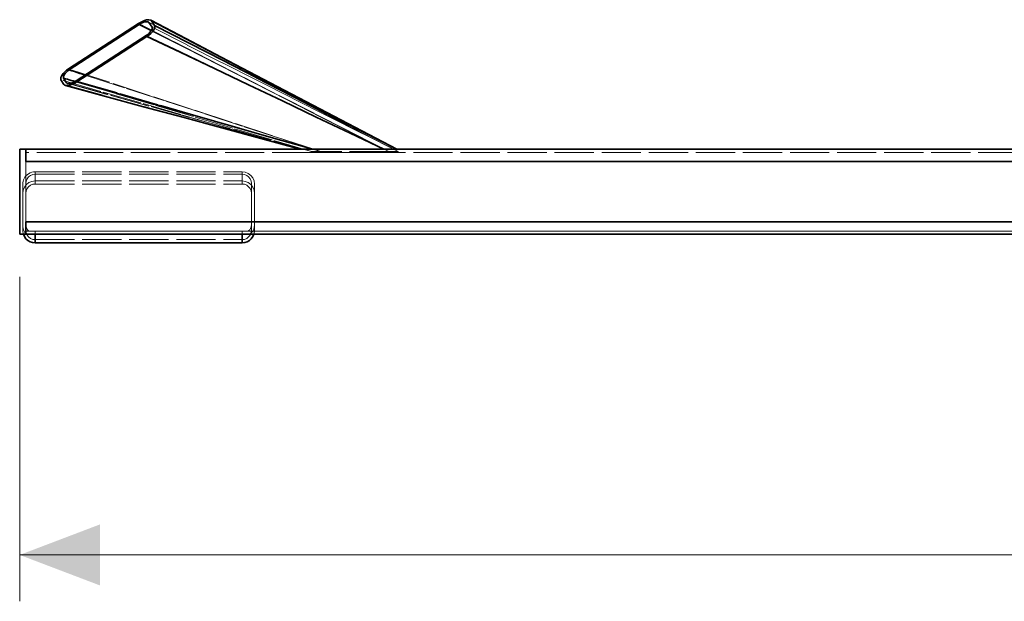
# Model space of a CAD drawing. Header units: millimetres. Extents: x 0 to 420, y 0 to 297.
# Tile 10 of 13: x 257 to 289, y 80 to 99. Entities that reach past the tile are written whole.
import ezdxf

# ---------------------------------------------------------------- set-up
doc = ezdxf.new("R2010")
doc.units = ezdxf.units.MM
doc.linetypes.add('DASHED', pattern=[1.524, 1.27, -0.254])
for name, color, linetype, lineweight, true_color in [('DIM', 7, 'Continuous', 18, 0x1e5aa0), ('HIDDEN', 7, 'DASHED', 13, 0x969696), ('OUTLINE', 7, 'Continuous', 35, 0x141414)]:
    doc.layers.add(name, color=color, linetype=linetype, lineweight=lineweight, true_color=true_color)

msp = doc.modelspace()

# ---------------------------------------------------------------- hatches: boundary and pattern name
at = {"layer": 'DIM'}
msp.add_hatch(color=7, dxfattribs=at).paths.add_polyline_path([(257.15, 81.842), (259.75, 80.854), (259.75, 82.83)])

# ---------------------------------------------------------------- linework, layer by layer
for points in [[(257.15, 90.842), (257.15, 80.342)], [(257.15, 81.842), (342.85, 81.842)]]:
    msp.add_lwpolyline(points, dxfattribs=at)
at = {"layer": 'HIDDEN'}
for points in [[(268.953, 94.967), (267.817, 95.548), (266.68, 96.13), (265.543, 96.711), (264.406, 97.292), (263.27, 97.874), (262.133, 98.455), (260.996, 99.036)], [(269.4, 94.892), (268.245, 95.49), (267.089, 96.089), (265.934, 96.687), (264.779, 97.286), (263.624, 97.885), (262.469, 98.485), (261.314, 99.084)], [(269.4, 94.892), (268.248, 95.488), (267.096, 96.084), (265.944, 96.681), (264.791, 97.277), (263.639, 97.873), (262.487, 98.47), (261.335, 99.066)], [(269.4, 94.892), (268.262, 95.467), (267.124, 96.041), (265.985, 96.616), (264.847, 97.191), (263.709, 97.766), (262.571, 98.34), (261.433, 98.915)], [(269.1, 94.892), (267.978, 95.429), (266.856, 95.966), (265.734, 96.503), (264.612, 97.04), (263.49, 97.577), (262.368, 98.114), (261.246, 98.651)], [(269.1, 94.892), (268.001, 95.451), (266.903, 96.009), (265.804, 96.568), (264.706, 97.127), (263.607, 97.686), (262.509, 98.245), (261.41, 98.803)], [(266.671, 94.967), (265.348, 95.4), (264.025, 95.833), (262.701, 96.266), (261.378, 96.7), (260.055, 97.133), (258.732, 97.566)], [(266.241, 94.967), (264.948, 95.341), (263.655, 95.716), (262.362, 96.09), (261.069, 96.465), (259.776, 96.84), (258.483, 97.214)], [(266.9, 94.892), (265.628, 95.304), (264.356, 95.717), (263.084, 96.129), (261.811, 96.541), (260.539, 96.954), (259.267, 97.366)], [(266.227, 94.967), (264.952, 95.316), (263.678, 95.666), (262.404, 96.015), (261.13, 96.365), (259.855, 96.714), (258.581, 97.063)], [(266.6, 94.892), (265.278, 95.263), (263.955, 95.634), (262.633, 96.005), (261.31, 96.376), (259.988, 96.747), (258.665, 97.118)], [(266.6, 94.892), (265.284, 95.26), (263.968, 95.628), (262.651, 95.994), (261.334, 96.361), (260.018, 96.727), (258.701, 97.094)], [(266.6, 94.892), (265.324, 95.269), (264.048, 95.647), (262.772, 96.025), (261.496, 96.402), (260.219, 96.78), (258.943, 97.157)], [(266.9, 94.892), (265.58, 95.273), (264.261, 95.655), (262.941, 96.036), (261.621, 96.418), (260.302, 96.799), (258.982, 97.181)], [(257.15, 92.217), (257.15, 94.967)], [(257.35, 94.967), (257.15, 94.967)], [(257.35, 94.567), (257.35, 94.967)], [(257.35, 94.567), (257.35, 94.633), (257.35, 94.7), (257.35, 94.767), (257.35, 94.833), (257.35, 94.9), (257.35, 94.967)], [(292.5, 94.967), (257.35, 94.967)], [(257.35, 94.967), (257.35, 94.9), (257.35, 94.833), (257.35, 94.767), (257.35, 94.7), (257.35, 94.633), (257.35, 94.567)], [(257.35, 94.567), (257.35, 94.617), (257.35, 94.667), (257.35, 94.717), (257.35, 94.767), (257.35, 94.817), (257.35, 94.867)], [(257.35, 94.867), (257.35, 94.817), (257.35, 94.767), (257.35, 94.717), (257.35, 94.667), (257.35, 94.617), (257.35, 94.567)], [(292.5, 94.867), (257.35, 94.867)], [(292.5, 94.867), (257.35, 94.867)], [(266.637, 94.967), (266.569, 94.967), (266.5, 94.967), (266.432, 94.967), (266.363, 94.967), (266.295, 94.967), (266.226, 94.967)], [(266.226, 94.967), (266.226, 94.967), (266.226, 94.967), (266.226, 94.967), (266.226, 94.967), (266.226, 94.967), (266.227, 94.967)], [(266.227, 94.967), (266.229, 94.967), (266.231, 94.967), (266.234, 94.967), (266.236, 94.967), (266.239, 94.967), (266.241, 94.967)], [(266.241, 94.967), (266.313, 94.967), (266.384, 94.967), (266.456, 94.967), (266.528, 94.967), (266.599, 94.967), (266.671, 94.967)], [(266.6, 94.892), (266.65, 94.892), (266.7, 94.892), (266.75, 94.892), (266.8, 94.892), (266.85, 94.892), (266.9, 94.892)], [(266.6, 94.867), (266.6, 94.892)], [(266.6, 94.867), (266.6, 94.892)], [(266.9, 94.892), (266.85, 94.892), (266.8, 94.892), (266.75, 94.892), (266.7, 94.892), (266.65, 94.892), (266.6, 94.892)], [(266.9, 94.867), (266.85, 94.867), (266.8, 94.867), (266.75, 94.867), (266.7, 94.867), (266.65, 94.867), (266.6, 94.867)], [(266.6, 94.867), (266.65, 94.867), (266.7, 94.867), (266.75, 94.867), (266.8, 94.867), (266.85, 94.867), (266.9, 94.867)], [(268.942, 94.967), (268.558, 94.967), (268.174, 94.967), (267.79, 94.967), (267.406, 94.967), (267.022, 94.967), (266.637, 94.967)], [(266.671, 94.967), (267.051, 94.967), (267.432, 94.967), (267.812, 94.967), (268.193, 94.967), (268.573, 94.967), (268.953, 94.967)], [(269.1, 94.892), (266.9, 94.892)], [(269.1, 94.892), (266.9, 94.892)], [(266.9, 94.867), (266.9, 94.892)], [(266.9, 94.867), (266.9, 94.892)], [(269.1, 94.867), (266.9, 94.867)], [(266.9, 94.867), (269.1, 94.867)], [(269.353, 94.967), (269.285, 94.967), (269.216, 94.967), (269.148, 94.967), (269.079, 94.967), (269.011, 94.967), (268.942, 94.967)], [(268.953, 94.967), (269.021, 94.967), (269.088, 94.967), (269.155, 94.967), (269.222, 94.967), (269.289, 94.967), (269.357, 94.967)], [(269.1, 94.892), (269.15, 94.892), (269.2, 94.892), (269.25, 94.892), (269.3, 94.892), (269.35, 94.892), (269.4, 94.892)], [(269.4, 94.892), (269.35, 94.892), (269.3, 94.892), (269.25, 94.892), (269.2, 94.892), (269.15, 94.892), (269.1, 94.892)], [(269.1, 94.867), (269.1, 94.892)], [(269.1, 94.867), (269.1, 94.892)], [(269.4, 94.867), (269.35, 94.867), (269.3, 94.867), (269.25, 94.867), (269.2, 94.867), (269.15, 94.867), (269.1, 94.867)], [(269.1, 94.867), (269.15, 94.867), (269.2, 94.867), (269.25, 94.867), (269.3, 94.867), (269.35, 94.867), (269.4, 94.867)], [(269.357, 94.967), (269.356, 94.967), (269.355, 94.967), (269.355, 94.967), (269.354, 94.967), (269.354, 94.967), (269.353, 94.967)], [(269.357, 94.967), (269.357, 94.967), (269.357, 94.967), (269.357, 94.967), (269.357, 94.967), (269.357, 94.967), (269.357, 94.967)], [(269.4, 94.867), (269.4, 94.892)], [(269.4, 94.867), (269.4, 94.892)], [(257.35, 94.567), (257.35, 92.617)], [(257.35, 93.861), (257.35, 94.567)], [(292.5, 94.567), (257.35, 94.567)], [(292.5, 94.567), (257.35, 94.567)], [(292.65, 94.567), (257.35, 94.567)], [(257.35, 94.102), (257.32, 94.064), (257.296, 94.023), (257.276, 93.979), (257.262, 93.933), (257.253, 93.885), (257.25, 93.837)], [(257.65, 94.237), (257.594, 94.233), (257.538, 94.221), (257.485, 94.202), (257.436, 94.175), (257.39, 94.141), (257.35, 94.102)], [(257.65, 94.161), (257.572, 94.151), (257.5, 94.121), (257.438, 94.073), (257.39, 94.011), (257.36, 93.939), (257.35, 93.861)], [(257.65, 94.237), (264.35, 94.237)], [(257.65, 94.237), (257.65, 94.188), (257.65, 94.139), (257.65, 94.09), (257.65, 94.04), (257.65, 93.991), (257.65, 93.942)], [(257.65, 94.161), (264.35, 94.161)], [(257.65, 94.161), (257.65, 94.108), (257.65, 94.055), (257.65, 94.001), (257.65, 93.948), (257.65, 93.895), (257.65, 93.842)], [(264.75, 93.837), (264.736, 93.941), (264.696, 94.037), (264.633, 94.12), (264.55, 94.184), (264.454, 94.224), (264.35, 94.237)], [(264.35, 94.237), (264.35, 93.942)], [(264.65, 93.861), (264.64, 93.939), (264.61, 94.011), (264.562, 94.073), (264.5, 94.121), (264.428, 94.151), (264.35, 94.161)], [(264.35, 94.161), (264.35, 93.842)], [(257.25, 93.542), (257.264, 93.645), (257.304, 93.742), (257.367, 93.825), (257.45, 93.888), (257.546, 93.928), (257.65, 93.942)], [(257.25, 93.837), (257.25, 93.615), (257.25, 93.392), (257.25, 93.169), (257.25, 92.946), (257.25, 92.724), (257.25, 92.501)], [(257.25, 93.837), (257.25, 93.788), (257.25, 93.739), (257.25, 93.69), (257.25, 93.64), (257.25, 93.591), (257.25, 93.542)], [(257.35, 93.542), (257.35, 93.861)], [(257.35, 93.542), (257.36, 93.619), (257.39, 93.692), (257.438, 93.754), (257.5, 93.802), (257.572, 93.832), (257.65, 93.842)], [(257.65, 93.942), (264.35, 93.942)], [(257.65, 93.842), (264.35, 93.842)], [(264.35, 93.942), (264.454, 93.928), (264.55, 93.888), (264.633, 93.825), (264.696, 93.742), (264.736, 93.645), (264.75, 93.542)], [(264.35, 93.842), (264.428, 93.832), (264.5, 93.802), (264.562, 93.754), (264.61, 93.692), (264.64, 93.619), (264.65, 93.542)], [(264.65, 93.861), (264.65, 93.808), (264.65, 93.755), (264.65, 93.701), (264.65, 93.648), (264.65, 93.595), (264.65, 93.542)], [(264.65, 93.861), (264.65, 92.617)], [(264.75, 93.837), (264.75, 93.788), (264.75, 93.739), (264.75, 93.69), (264.75, 93.64), (264.75, 93.591), (264.75, 93.542)], [(264.75, 92.617), (264.75, 92.82), (264.75, 93.024), (264.75, 93.227), (264.75, 93.43), (264.75, 93.634), (264.75, 93.837)], [(257.25, 93.542), (257.25, 92.342)], [(257.35, 92.342), (257.35, 93.542)], [(264.65, 93.542), (264.65, 92.342)], [(264.75, 93.542), (264.75, 92.342)], [(257.25, 92.501), (257.253, 92.453), (257.262, 92.405), (257.276, 92.359), (257.296, 92.316), (257.32, 92.274), (257.35, 92.236)], [(257.25, 92.501), (257.25, 92.474), (257.25, 92.448), (257.25, 92.421), (257.25, 92.395), (257.25, 92.368), (257.25, 92.342)], [(257.35, 92.317), (257.35, 92.367), (257.35, 92.417), (257.35, 92.467), (257.35, 92.517), (257.35, 92.567), (257.35, 92.617)], [(257.35, 92.617), (292.448, 92.617)], [(257.35, 92.617), (257.35, 92.55), (257.35, 92.483), (257.35, 92.417), (257.35, 92.35), (257.35, 92.283), (257.35, 92.217)], [(257.35, 92.516), (257.35, 92.342)], [(257.35, 92.516), (257.35, 92.483), (257.35, 92.45), (257.35, 92.416), (257.35, 92.383), (257.35, 92.35), (257.35, 92.317)], [(257.464, 92.317), (257.428, 92.336), (257.4, 92.365), (257.378, 92.399), (257.362, 92.436), (257.353, 92.476), (257.35, 92.516)], [(264.65, 92.516), (264.647, 92.476), (264.638, 92.436), (264.622, 92.399), (264.6, 92.365), (264.572, 92.336), (264.536, 92.317)], [(264.75, 92.503), (264.745, 92.443), (264.73, 92.385), (264.704, 92.33), (264.668, 92.282), (264.623, 92.242), (264.569, 92.217)], [(291.082, 92.617), (264.65, 92.617)], [(264.65, 92.617), (264.65, 92.6), (264.65, 92.583), (264.65, 92.566), (264.65, 92.55), (264.65, 92.533), (264.65, 92.516)], [(264.65, 92.516), (264.65, 92.487), (264.65, 92.458), (264.65, 92.429), (264.65, 92.4), (264.65, 92.371), (264.65, 92.342)], [(264.75, 92.617), (264.75, 92.598), (264.75, 92.579), (264.75, 92.56), (264.75, 92.541), (264.75, 92.522), (264.75, 92.503)], [(290.909, 92.617), (264.75, 92.617)], [(264.75, 92.503), (264.75, 92.476), (264.75, 92.449), (264.75, 92.422), (264.75, 92.396), (264.75, 92.369), (264.75, 92.342)], [(257.35, 92.217), (257.15, 92.217)], [(257.27, 92.217), (257.264, 92.237), (257.259, 92.258), (257.255, 92.279), (257.252, 92.3), (257.251, 92.321), (257.25, 92.342)], [(257.65, 92.042), (257.572, 92.052), (257.5, 92.082), (257.438, 92.13), (257.39, 92.192), (257.36, 92.264), (257.35, 92.342)], [(292.478, 92.317), (257.35, 92.317)], [(257.464, 92.317), (257.35, 92.317)], [(257.431, 92.217), (257.416, 92.22), (257.402, 92.227), (257.388, 92.235), (257.375, 92.243), (257.362, 92.253), (257.35, 92.263)], [(257.35, 92.217), (257.35, 92.225), (257.35, 92.232), (257.35, 92.24), (257.35, 92.248), (257.35, 92.256), (257.35, 92.263)], [(257.35, 92.263), (257.35, 92.259), (257.35, 92.254), (257.35, 92.25), (257.35, 92.245), (257.35, 92.241), (257.35, 92.236)], [(257.35, 92.217), (257.35, 92.236)], [(257.431, 92.217), (257.35, 92.217)], [(257.431, 92.217), (257.468, 92.217), (257.504, 92.217), (257.541, 92.217), (257.577, 92.217), (257.614, 92.217), (257.65, 92.217)], [(257.464, 92.317), (257.495, 92.317), (257.526, 92.317), (257.557, 92.317), (257.588, 92.317), (257.619, 92.317), (257.65, 92.317)], [(264.35, 92.317), (257.65, 92.317)], [(257.65, 92.317), (257.65, 92.042)], [(264.35, 92.217), (257.65, 92.217)], [(264.65, 92.342), (264.64, 92.264), (264.61, 92.192), (264.562, 92.13), (264.5, 92.082), (264.428, 92.052), (264.35, 92.042)], [(264.35, 92.317), (264.381, 92.317), (264.412, 92.317), (264.443, 92.317), (264.474, 92.317), (264.505, 92.317), (264.536, 92.317)], [(264.35, 92.317), (264.35, 92.271), (264.35, 92.225), (264.35, 92.179), (264.35, 92.133), (264.35, 92.088), (264.35, 92.042)], [(264.35, 92.217), (264.386, 92.217), (264.423, 92.217), (264.459, 92.217), (264.496, 92.217), (264.532, 92.217), (264.569, 92.217)], [(291.337, 92.317), (264.536, 92.317)], [(291.284, 92.217), (264.569, 92.217)], [(264.75, 92.342), (264.749, 92.321), (264.748, 92.3), (264.745, 92.279), (264.741, 92.258), (264.736, 92.237), (264.73, 92.217)], [(257.65, 92.042), (264.35, 92.042)]]:
    msp.add_lwpolyline(points, dxfattribs=at)
at = {"layer": 'OUTLINE'}
for points in [[(260.996, 99.036), (261.057, 99.073), (261.12, 99.104), (261.185, 99.131), (261.253, 99.15), (261.323, 99.158), (261.392, 99.144)], [(261.392, 99.144), (261.397, 99.141), (261.402, 99.138), (261.407, 99.134), (261.411, 99.13), (261.415, 99.125), (261.419, 99.12)], [(269.357, 94.967), (268.218, 95.563), (267.08, 96.159), (265.942, 96.756), (264.805, 97.353), (263.667, 97.95), (262.529, 98.547), (261.392, 99.144)], [(260.996, 99.036), (258.732, 97.566)], [(261.018, 99.003), (258.754, 97.532)], [(261.314, 99.084), (261.263, 99.094), (261.21, 99.088), (261.16, 99.074), (261.111, 99.054), (261.063, 99.03), (261.018, 99.003)], [(261.41, 98.803), (261.345, 98.837), (261.279, 98.87), (261.214, 98.903), (261.149, 98.936), (261.083, 98.97), (261.018, 99.003)], [(261.246, 98.651), (261.293, 98.684), (261.338, 98.721), (261.378, 98.762), (261.413, 98.808), (261.437, 98.859), (261.433, 98.915)], [(261.517, 98.97), (261.523, 98.895), (261.49, 98.826), (261.444, 98.765), (261.39, 98.711), (261.331, 98.662), (261.268, 98.618)], [(261.335, 99.066), (261.332, 99.07), (261.329, 99.073), (261.326, 99.076), (261.322, 99.079), (261.318, 99.082), (261.314, 99.084)], [(261.335, 99.066), (261.433, 98.915)], [(261.419, 99.12), (261.517, 98.97)], [(269.357, 94.967), (268.223, 95.56), (267.089, 96.154), (265.955, 96.747), (264.821, 97.34), (263.687, 97.934), (262.553, 98.527), (261.419, 99.12)], [(269.353, 94.967), (268.234, 95.539), (267.114, 96.11), (265.995, 96.682), (264.875, 97.254), (263.756, 97.826), (262.636, 98.398), (261.517, 98.97)], [(261.246, 98.651), (258.982, 97.181)], [(261.268, 98.618), (259.004, 97.147)], [(268.942, 94.967), (267.846, 95.488), (266.75, 96.01), (265.653, 96.531), (264.557, 97.053), (263.461, 97.575), (262.364, 98.096), (261.268, 98.618)], [(258.483, 97.214), (258.477, 97.288), (258.51, 97.357), (258.556, 97.418), (258.61, 97.473), (258.669, 97.522), (258.732, 97.566)], [(258.754, 97.532), (258.707, 97.499), (258.662, 97.462), (258.622, 97.422), (258.587, 97.376), (258.563, 97.324), (258.567, 97.269)], [(259.267, 97.366), (259.182, 97.394), (259.096, 97.421), (259.01, 97.449), (258.925, 97.477), (258.839, 97.505), (258.754, 97.532)], [(258.483, 97.214), (258.581, 97.063)], [(258.567, 97.269), (258.665, 97.118)], [(258.943, 97.157), (258.881, 97.176), (258.818, 97.194), (258.755, 97.213), (258.693, 97.232), (258.63, 97.25), (258.567, 97.269)], [(258.63, 97.031), (258.621, 97.034), (258.611, 97.038), (258.603, 97.043), (258.595, 97.049), (258.587, 97.055), (258.581, 97.063)], [(259.004, 97.147), (258.947, 97.113), (258.887, 97.082), (258.826, 97.057), (258.762, 97.037), (258.696, 97.026), (258.63, 97.031)], [(266.226, 94.967), (264.961, 95.312), (263.695, 95.657), (262.429, 96.001), (261.163, 96.344), (259.896, 96.688), (258.63, 97.031)], [(258.665, 97.118), (258.67, 97.112), (258.675, 97.107), (258.681, 97.102), (258.687, 97.099), (258.694, 97.096), (258.701, 97.094)], [(258.701, 97.094), (258.751, 97.09), (258.8, 97.098), (258.848, 97.113), (258.894, 97.132), (258.939, 97.155), (258.982, 97.181)], [(266.637, 94.967), (265.365, 95.33), (264.093, 95.694), (262.821, 96.057), (261.548, 96.42), (260.276, 96.784), (259.004, 97.147)], [(257.35, 94.967), (257.15, 94.967)], [(257.15, 92.217), (257.15, 94.967)], [(292.5, 94.967), (257.35, 94.967)], [(257.35, 94.567), (257.35, 94.967)], [(292.5, 94.567), (257.35, 94.567)], [(257.35, 92.217), (257.35, 92.617)], [(292.369, 92.617), (257.35, 92.617)], [(257.35, 92.217), (257.15, 92.217)], [(257.65, 91.942), (257.567, 91.951), (257.488, 91.976), (257.415, 92.018), (257.353, 92.073), (257.304, 92.141), (257.27, 92.217)], [(292.493, 92.217), (257.35, 92.217)], [(257.65, 92.217), (257.65, 91.942)], [(264.73, 92.217), (264.696, 92.141), (264.647, 92.073), (264.585, 92.018), (264.512, 91.976), (264.433, 91.951), (264.35, 91.942)], [(264.35, 92.217), (264.35, 92.171), (264.35, 92.125), (264.35, 92.079), (264.35, 92.033), (264.35, 91.988), (264.35, 91.942)], [(257.65, 91.942), (264.35, 91.942)]]:
    msp.add_lwpolyline(points, dxfattribs=at)

doc.saveas('drawing.dxf')
